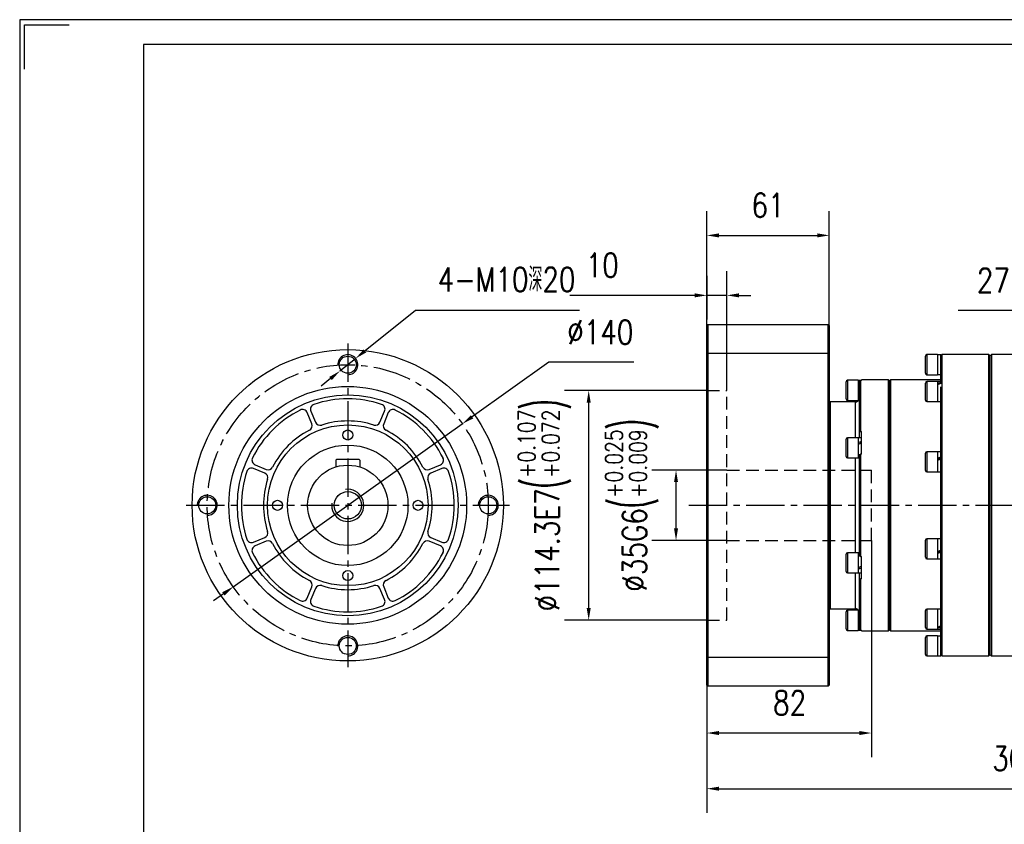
# Model space of a CAD drawing. Header units: millimetres. Extents: x 2126 to 3163, y 267 to 1000.
# Tile 7 of 8: x 2126 to 2617, y 599 to 1000. Entities that reach past the tile are written whole.
import ezdxf

# ---------------------------------------------------------------- set-up
doc = ezdxf.new("R2010")
doc.units = ezdxf.units.MM
doc.linetypes.add('CENTER2', pattern=[28.575, 19.05, -3.175, 3.175, -3.175])
doc.linetypes.add('DASHED2', pattern=[9.525, 6.35, -3.175])
for name, color, linetype in [('1轮廓实线层', 7, 'Continuous'), ('2细线层', 4, 'Continuous'), ('3中心线层', 1, 'CENTER2'), ('4虚线层', 6, 'DASHED2'), ('7标注层', 4, 'Continuous'), ('图框_外框线', 7, 'Continuous')]:
    doc.layers.add(name, color=color, linetype=linetype)
doc.styles.add('TH_GBDIM', font='romans.shx', dxfattribs={"width": 0.8, "bigfont": 'gbcbig.shx'})
doc.dimstyles.new('TH_GBDIM', dxfattribs={"dimscale": 6, "dimtxt": 4.5, "dimasz": 3, "dimexe": 2, "dimexo": 0, "dimgap": 1.5, "dimtad": 1, "dimdec": 1, "dimdsep": 46, "dimtxsty": 'TH_GBDIM', "dimcen": 2.5, "dimclrd": 130, "dimclre": 130, "dimclrt": 3, "dimadec": 0, "dimazin": 0, "dimtfac": 0.714286, "dimtdec": 1, "dimtmove": 0, "dimatfit": 3, "dimfxl": 1, "dimtzin": 0, "dimlwd": -1, "dimlwe": -1, "dimarcsym": 0})

# ---------------------------------------------------------------- blocks, each defined once
blk = doc.blocks.new('*D4')
at = {"layer": '7标注层', "color": 130}
for p, q in [((2323.46, 854.74), (2298.37, 834.64)), ((2405.27, 854.74), (2323.46, 854.74)), ((2285.88, 824.64), (2293.68, 830.89)), ((2281.19, 820.89), (2276.51, 817.14))]:
    blk.add_line(p, q, dxfattribs=at)
for points in [[(2297.74, 835.42), (2298.99, 833.86), (2293.68, 830.89)], [(2281.82, 820.11), (2280.57, 821.67), (2285.88, 824.64)]]:
    blk.add_solid(points, dxfattribs=at)
at = {"layer": 'Defpoints', "color": 0}
for p in [(2293.68, 830.89), (2285.88, 824.64)]:
    blk.add_point(p, dxfattribs=at)
at = {"layer": '7标注层', "color": 3, "insert": (2368.87, 870.2), "char_height": 12, "attachment_point": 5, "style": 'TH_GBDIM'}
blk.add_mtext('{4-M10深20}{}{}', dxfattribs=at)
blk = doc.blocks.new('*D14')
at = {"layer": '7标注层', "color": 130}
for p, q in [((2777.62, 739.77), (2777.62, 604.7)), ((2468.62, 668.27), (2468.62, 604.7)), ((2474.62, 616.7), (2771.62, 616.7))]:
    blk.add_line(p, q, dxfattribs=at)
for points in [[(2474.62, 617.7), (2474.62, 615.7), (2468.62, 616.7)], [(2771.62, 615.7), (2771.62, 617.7), (2777.62, 616.7)]]:
    blk.add_solid(points, dxfattribs=at)
at = {"layer": 'Defpoints', "color": 0}
for p in [(2777.62, 739.77), (2468.62, 668.27), (2777.62, 616.7)]:
    blk.add_point(p, dxfattribs=at)
at = {"layer": '7标注层', "color": 3, "insert": (2623.12, 631.7), "char_height": 12, "attachment_point": 5, "style": 'TH_GBDIM'}
blk.add_mtext('309', dxfattribs=at)
blk = doc.blocks.new('*D16')
at = {"layer": '7标注层', "color": 130}
for p, q in [((2653.12, 832.77), (2653.12, 866.74)), ((2680.62, 834.47), (2680.62, 866.74)), ((2647.12, 854.74), (2593.86, 854.74)), ((2680.62, 854.74), (2653.12, 854.74)), ((2686.62, 854.74), (2692.62, 854.74))]:
    blk.add_line(p, q, dxfattribs=at)
for points in [[(2647.12, 853.74), (2647.12, 855.74), (2653.12, 854.74)], [(2686.62, 855.74), (2686.62, 853.74), (2680.62, 854.74)]]:
    blk.add_solid(points, dxfattribs=at)
at = {"layer": 'Defpoints', "color": 0}
for p in [(2653.12, 854.74), (2680.62, 834.47), (2653.12, 832.77)]:
    blk.add_point(p, dxfattribs=at)
at = {"layer": '7标注层', "color": 3, "insert": (2617.49, 869.74), "char_height": 12, "attachment_point": 5, "style": 'TH_GBDIM'}
blk.add_mtext('27.5', dxfattribs=at)
blk = doc.blocks.new('*D17')
at = {"layer": '7标注层', "color": 130}
for p, q in [((2468.62, 814.92), (2397.78, 814.92)), ((2409.78, 706.62), (2409.78, 808.92)), ((2468.62, 700.62), (2397.78, 700.62))]:
    blk.add_line(p, q, dxfattribs=at)
for points in [[(2410.78, 808.92), (2408.78, 808.92), (2409.78, 814.92)], [(2408.78, 706.62), (2410.78, 706.62), (2409.78, 700.62)]]:
    blk.add_solid(points, dxfattribs=at)
at = {"layer": 'Defpoints', "color": 0}
for p in [(2409.78, 814.92), (2468.62, 814.92), (2468.62, 700.62)]:
    blk.add_point(p, dxfattribs=at)
at = {"layer": '7标注层', "color": 3, "insert": (2387.72, 757.77), "char_height": 12, "attachment_point": 5, "rotation": 90, "style": 'TH_GBDIM'}
blk.add_mtext('{%%c114.3}{}{E7\\H0.7143x;{\\H2x;\\W0.5;(}\\S+0.107^ +0.072;{\\H2x;\\W0.5;)}}', dxfattribs=at)
blk = doc.blocks.new('*D18')
at = {"layer": '7标注层', "color": 130}
for p, q in [((2478.62, 775.3), (2441.29, 775.3)), ((2453.29, 746.27), (2453.29, 769.3)), ((2478.62, 740.27), (2441.29, 740.27))]:
    blk.add_line(p, q, dxfattribs=at)
for points in [[(2454.29, 769.3), (2452.29, 769.3), (2453.29, 775.3)], [(2452.29, 746.27), (2454.29, 746.27), (2453.29, 740.27)]]:
    blk.add_solid(points, dxfattribs=at)
at = {"layer": 'Defpoints', "color": 0}
for p in [(2453.29, 775.3), (2478.62, 775.3), (2478.62, 740.27)]:
    blk.add_point(p, dxfattribs=at)
at = {"layer": '7标注层', "color": 3, "insert": (2431.22, 757.78), "char_height": 12, "attachment_point": 5, "rotation": 90, "style": 'TH_GBDIM'}
blk.add_mtext('{%%c35}{}{G6\\H0.7143x;{\\H2x;\\W0.5;(}\\S+0.025^ +0.009;{\\H2x;\\W0.5;)}}', dxfattribs=at)
blk = doc.blocks.new('*D19')
at = {"layer": '7标注层', "color": 130}
for p, q in [((2550.62, 740.27), (2550.62, 632.41)), ((2468.62, 668.27), (2468.62, 632.41)), ((2544.62, 644.41), (2474.62, 644.41))]:
    blk.add_line(p, q, dxfattribs=at)
for points in [[(2474.62, 645.41), (2474.62, 643.41), (2468.62, 644.41)], [(2544.62, 643.41), (2544.62, 645.41), (2550.62, 644.41)]]:
    blk.add_solid(points, dxfattribs=at)
at = {"layer": 'Defpoints', "color": 0}
for p in [(2550.62, 740.27), (2468.62, 668.27), (2468.62, 644.41)]:
    blk.add_point(p, dxfattribs=at)
at = {"layer": '7标注层', "color": 3, "insert": (2509.87, 659.41), "char_height": 12, "attachment_point": 5, "style": 'TH_GBDIM'}
blk.add_mtext('82', dxfattribs=at)
blk = doc.blocks.new('*D20')
at = {"layer": '7标注层', "color": 130}
for p, q in [((2478.62, 814.92), (2478.62, 874.3)), ((2468.62, 872), (2468.62, 850.3)), ((2462.62, 862.3), (2400.45, 862.3)), ((2478.62, 862.3), (2468.62, 862.3)), ((2484.62, 862.3), (2490.62, 862.3))]:
    blk.add_line(p, q, dxfattribs=at)
for points in [[(2462.62, 861.3), (2462.62, 863.3), (2468.62, 862.3)], [(2484.62, 863.3), (2484.62, 861.3), (2478.62, 862.3)]]:
    blk.add_solid(points, dxfattribs=at)
at = {"layer": 'Defpoints', "color": 0}
for p in [(2468.62, 872), (2468.62, 862.3), (2478.62, 814.92)]:
    blk.add_point(p, dxfattribs=at)
at = {"layer": '7标注层', "color": 3, "insert": (2416.54, 877.3), "char_height": 12, "attachment_point": 5, "style": 'TH_GBDIM'}
blk.add_mtext('10', dxfattribs=at)
blk = doc.blocks.new('*D21')
at = {"layer": '7标注层', "color": 130}
for p, q in [((2468.62, 826.28), (2468.62, 904.14)), ((2529.62, 847.27), (2529.62, 904.14)), ((2474.62, 892.14), (2523.62, 892.14))]:
    blk.add_line(p, q, dxfattribs=at)
for points in [[(2474.62, 893.14), (2474.62, 891.14), (2468.62, 892.14)], [(2523.62, 891.14), (2523.62, 893.14), (2529.62, 892.14)]]:
    blk.add_solid(points, dxfattribs=at)
at = {"layer": 'Defpoints', "color": 0}
for p in [(2529.62, 892.14), (2529.62, 847.27), (2468.62, 826.28)]:
    blk.add_point(p, dxfattribs=at)
at = {"layer": '7标注层', "color": 3, "insert": (2499.12, 907.14), "char_height": 12, "attachment_point": 5, "style": 'TH_GBDIM'}
blk.add_mtext('61', dxfattribs=at)
blk = doc.blocks.new('*D27')
at = {"layer": '7标注层', "color": 130}
for p, q in [((2389.88, 828.96), (2351.71, 801.81)), ((2432.25, 828.96), (2389.88, 828.96)), ((2232.73, 717.2), (2346.83, 798.34)), ((2227.85, 713.72), (2222.96, 710.24))]:
    blk.add_line(p, q, dxfattribs=at)
for points in [[(2351.14, 802.63), (2352.29, 801), (2346.83, 798.34)], [(2228.42, 712.9), (2227.27, 714.53), (2232.73, 717.2)]]:
    blk.add_solid(points, dxfattribs=at)
at = {"layer": 'Defpoints', "color": 0}
for p in [(2346.83, 798.34), (2232.73, 717.2)]:
    blk.add_point(p, dxfattribs=at)
at = {"layer": '7标注层', "color": 3, "insert": (2415.57, 843.96), "char_height": 12, "attachment_point": 5, "style": 'TH_GBDIM'}
blk.add_mtext('∅140', dxfattribs=at)

msp = doc.modelspace()

# ---------------------------------------------------------------- linework, layer by layer
at = {"layer": '1轮廓实线层', "linetype": 'Continuous', "lineweight": 30}
for p, q in [((2468.62, 833.13), (2468.62, 872)), ((2469.12, 847.77), (2468.62, 847.27)), ((2469.12, 847.77), (2469.12, 833.31)), ((2469.12, 847.77), (2529.12, 847.77)), ((2529.12, 833.31), (2529.12, 847.77)), ((2529.62, 847.27), (2529.12, 847.77)), ((2529.62, 847.27), (2529.62, 833.13)), ((2468.62, 833.13), (2469.12, 833.31)), ((2468.62, 682.4), (2468.62, 833.13)), ((2469.12, 833.31), (2469.12, 682.23)), ((2529.12, 833.31), (2469.12, 833.31)), ((2529.12, 682.23), (2529.12, 833.31)), ((2529.12, 833.31), (2529.62, 833.13)), ((2529.62, 833.13), (2529.62, 682.4)), ((2577.52, 823.52), (2577.52, 832.02)), ((2583.52, 832.77), (2578.27, 832.77)), ((2578.27, 832.77), (2578.27, 822.77)), ((2583.52, 832.77), (2583.52, 822.77)), ((2585.62, 832.77), (2585.12, 832.27)), ((2585.12, 832.24), (2585.12, 832.71)), ((2585.12, 819.25), (2585.12, 832.24)), ((2609.12, 832.77), (2585.62, 832.77)), ((2585.62, 832.77), (2585.62, 682.77)), ((2609.62, 832.27), (2609.12, 832.77)), ((2609.12, 757.77), (2609.12, 832.77)), ((2610.42, 832.77), (2609.62, 831.97)), ((2609.62, 832.27), (2609.62, 757.77)), ((2653.12, 832.77), (2610.42, 832.77)), ((2610.42, 832.77), (2610.42, 682.77)), ((2538.02, 810.77), (2538.02, 819.27)), ((2544.02, 820.02), (2538.77, 820.02)), ((2538.77, 820.02), (2538.77, 810.02)), ((2544.02, 820.02), (2544.02, 810.02)), ((2544.62, 819.44), (2545.12, 819.93)), ((2544.62, 794.11), (2544.62, 819.44)), ((2545.12, 819.93), (2545.12, 794.44)), ((2545.62, 819.93), (2545.12, 819.93)), ((2559.12, 820.27), (2545.62, 820.27)), ((2545.62, 819.93), (2545.62, 820.27)), ((2559.62, 819.77), (2559.12, 820.27)), ((2559.12, 757.77), (2559.12, 820.27)), ((2560.12, 820.27), (2559.62, 819.77)), ((2559.62, 819.77), (2559.62, 757.77)), ((2559.62, 695.77), (2559.62, 819.77)), ((2585.12, 820.27), (2560.12, 820.27)), ((2560.12, 820.27), (2560.12, 695.27)), ((2578.27, 822.77), (2583.52, 822.77)), ((2583.52, 819.4), (2578.27, 819.4)), ((2578.27, 819.4), (2578.27, 809.4)), ((2583.52, 822.83), (2585.12, 822.83)), ((2583.52, 819.4), (2583.52, 809.4)), ((2585.12, 819.34), (2583.52, 819.34)), ((2585.12, 818.87), (2585.12, 819.25)), ((2577.52, 810.15), (2577.52, 818.65)), ((2585.12, 818.87), (2585.12, 818.58)), ((2585.12, 818.39), (2585.12, 818.58)), ((2585.12, 782.78), (2585.12, 816.78)), ((2530.12, 809.27), (2529.62, 808.77)), ((2542.62, 809.27), (2530.12, 809.27)), ((2530.12, 809.27), (2530.12, 706.27)), ((2538.77, 810.02), (2544.02, 810.02)), ((2542.62, 791.39), (2542.62, 809.27)), ((2544.02, 810.08), (2544.21, 810.08)), ((2578.27, 809.4), (2583.52, 809.4)), ((2583.52, 809.46), (2585.12, 809.46)), ((2271.43, 804.69), (2273.73, 799.13)), ((2305.83, 799.13), (2308.14, 804.69)), ((2271.88, 798.37), (2269.58, 803.93)), ((2309.98, 803.93), (2307.68, 798.37)), ((2538.02, 782.14), (2538.02, 790.64)), ((2544.02, 791.39), (2538.77, 791.39)), ((2538.77, 791.39), (2538.77, 781.39)), ((2544.02, 791.39), (2544.02, 781.39)), ((2545.62, 791.33), (2544.02, 791.33)), ((2545.12, 794.44), (2544.62, 794.11)), ((2544.62, 791.33), (2544.62, 794.11)), ((2545.12, 794.44), (2545.62, 794.44)), ((2545.62, 783.26), (2545.62, 794.44)), ((2538.77, 781.39), (2544.02, 781.39)), ((2542.62, 734.14), (2542.62, 781.39)), ((2544.02, 781.45), (2544.62, 781.45)), ((2544.62, 783.09), (2545.12, 783.26)), ((2544.62, 732.44), (2544.62, 783.09)), ((2545.12, 783.26), (2545.12, 732.27)), ((2545.62, 783.26), (2545.12, 783.26)), ((2577.52, 775.15), (2577.52, 783.65)), ((2583.52, 784.4), (2578.27, 784.4)), ((2578.27, 784.4), (2578.27, 774.4)), ((2583.52, 784.4), (2583.52, 774.4)), ((2585.12, 784.34), (2583.52, 784.34)), ((2585.12, 781.78), (2585.12, 782.78)), ((2585.12, 781.78), (2585.12, 781.66)), ((2585.12, 736.75), (2585.12, 781.78)), ((2248.41, 773.82), (2242.85, 776.12)), ((2243.62, 777.97), (2249.18, 775.67)), ((2330.38, 775.67), (2335.94, 777.97)), ((2336.71, 776.12), (2331.15, 773.82)), ((2578.27, 774.4), (2583.52, 774.4)), ((2583.52, 774.46), (2585.12, 774.46)), ((2559.12, 695.27), (2559.12, 757.77)), ((2559.62, 757.77), (2559.62, 695.77)), ((2609.12, 682.77), (2609.12, 757.77)), ((2609.62, 757.77), (2609.62, 683.27)), ((2242.85, 739.41), (2248.41, 741.71)), ((2331.15, 741.71), (2336.71, 739.41)), ((2583.52, 741.13), (2578.27, 741.13)), ((2578.27, 741.13), (2578.27, 740.89)), ((2578.27, 740.89), (2578.27, 731.13)), ((2583.52, 741.13), (2583.52, 740.89)), ((2585.12, 741.07), (2583.52, 741.07)), ((2583.52, 740.89), (2583.52, 731.13)), ((2249.18, 739.87), (2243.62, 737.56)), ((2335.94, 737.56), (2330.38, 739.87)), ((2577.52, 740.18), (2577.52, 740.38)), ((2577.52, 731.88), (2577.52, 740.18)), ((2585.12, 735.51), (2585.12, 736.75)), ((2538.02, 732.82), (2538.02, 733.39)), ((2538.02, 724.89), (2538.02, 732.82)), ((2544.02, 734.14), (2538.77, 734.14)), ((2538.77, 734.14), (2538.77, 733.47)), ((2538.77, 733.47), (2538.77, 724.14)), ((2544.02, 734.14), (2544.02, 733.47)), ((2544.62, 734.08), (2544.02, 734.08)), ((2544.02, 733.47), (2544.02, 724.14)), ((2545.12, 732.27), (2544.62, 732.44)), ((2545.12, 732.27), (2545.62, 732.27)), ((2545.62, 721.1), (2545.62, 732.27)), ((2578.27, 731.13), (2583.52, 731.13)), ((2583.52, 731.19), (2585.12, 731.19)), ((2585.12, 734.74), (2585.12, 735.51)), ((2585.12, 734.61), (2585.12, 734.74)), ((2585.12, 732.75), (2585.12, 734.61)), ((2585.12, 698.75), (2585.12, 732.79)), ((2538.77, 724.14), (2544.02, 724.14)), ((2542.62, 706.27), (2542.62, 724.14)), ((2544.02, 724.2), (2545.62, 724.2)), ((2544.62, 721.42), (2544.62, 724.2)), ((2544.62, 721.42), (2545.12, 721.1)), ((2544.62, 696.09), (2544.62, 721.42)), ((2545.12, 721.1), (2545.12, 695.6)), ((2545.62, 721.1), (2545.12, 721.1)), ((2269.58, 711.6), (2271.88, 717.16)), ((2273.73, 716.4), (2271.43, 710.84)), ((2308.14, 710.84), (2305.83, 716.4)), ((2307.68, 717.16), (2309.98, 711.6)), ((2529.62, 706.77), (2530.12, 706.27)), ((2530.12, 706.27), (2542.62, 706.27)), ((2538.02, 700.52), (2538.02, 704.77)), ((2544.02, 705.52), (2538.77, 705.52)), ((2538.77, 705.52), (2538.77, 700.52)), ((2544.02, 705.52), (2544.02, 700.52)), ((2544.25, 705.46), (2544.02, 705.46)), ((2577.52, 703.63), (2577.52, 705.38)), ((2577.52, 696.88), (2577.52, 703.63)), ((2583.52, 706.13), (2578.27, 706.13)), ((2578.27, 706.13), (2578.27, 704.07)), ((2578.27, 704.07), (2578.27, 696.13)), ((2583.52, 706.13), (2583.52, 704.07)), ((2585.12, 706.07), (2583.52, 706.07)), ((2583.52, 704.07), (2583.52, 696.13)), ((2538.02, 696.27), (2538.02, 700.52)), ((2538.77, 700.52), (2538.77, 695.52)), ((2544.02, 700.52), (2544.02, 695.52)), ((2585.12, 697.75), (2585.12, 698.75)), ((2585.12, 697.49), (2585.12, 697.75)), ((2585.12, 697.14), (2585.12, 697.49)), ((2585.12, 696.28), (2585.12, 697.14)), ((2538.77, 695.52), (2544.02, 695.52)), ((2545.12, 695.6), (2544.62, 696.09)), ((2545.12, 695.6), (2545.62, 695.6)), ((2545.62, 695.27), (2545.62, 695.6)), ((2545.62, 695.27), (2559.12, 695.27)), ((2559.12, 695.27), (2559.62, 695.77)), ((2559.62, 695.77), (2560.12, 695.27)), ((2560.12, 695.27), (2585.12, 695.27)), ((2577.52, 687.77), (2577.52, 692.02)), ((2578.27, 696.13), (2583.52, 696.13)), ((2583.52, 692.77), (2578.27, 692.77)), ((2578.27, 692.77), (2578.27, 687.77)), ((2583.52, 696.19), (2585.12, 696.19)), ((2583.52, 692.77), (2583.52, 687.77)), ((2585.12, 692.71), (2583.52, 692.71)), ((2585.12, 683.3), (2585.12, 696.28)), ((2577.52, 683.52), (2577.52, 687.77)), ((2578.27, 687.77), (2578.27, 682.77)), ((2583.52, 687.77), (2583.52, 682.77)), ((2469.12, 682.23), (2468.62, 682.4)), ((2468.62, 668.27), (2468.62, 682.4)), ((2469.12, 682.23), (2529.12, 682.23)), ((2469.12, 682.23), (2469.12, 667.77)), ((2529.62, 682.4), (2529.12, 682.23)), ((2529.12, 667.77), (2529.12, 682.23)), ((2529.62, 682.4), (2529.62, 668.27)), ((2578.27, 682.77), (2583.52, 682.77)), ((2585.12, 683.27), (2585.62, 682.77)), ((2585.12, 682.91), (2585.12, 683.27)), ((2585.12, 682.83), (2585.12, 682.91)), ((2585.62, 682.77), (2609.12, 682.77)), ((2609.12, 682.77), (2609.62, 683.27)), ((2609.62, 683.57), (2610.42, 682.77)), ((2610.42, 682.77), (2653.12, 682.77)), ((2468.62, 668.27), (2469.12, 667.77)), ((2529.12, 667.77), (2469.12, 667.77)), ((2529.12, 667.77), (2529.62, 668.27))]:
    msp.add_line(p, q, dxfattribs=at)
at = {"layer": '1轮廓实线层', "lineweight": 30}
for p, q in [((2284.28, 780.77), (2283.78, 780.27)), ((2283.78, 780.27), (2283.78, 776.84)), ((2284.28, 780.77), (2295.28, 780.77)), ((2295.78, 780.27), (2295.28, 780.77)), ((2295.78, 780.27), (2295.78, 776.84))]:
    msp.add_line(p, q, dxfattribs=at)
at = {"layer": '1轮廓实线层', "linetype": 'Continuous', "lineweight": 30}
for centre, radius in [((2289.78, 757.77), 77.5), ((2289.78, 827.77), 4.25), ((2289.78, 757.77), 59.2), ((2289.78, 757.77), 55), ((2289.78, 757.77), 40), ((2289.78, 792.77), 2.5), ((2289.78, 757.77), 30), ((2219.78, 757.77), 4.25), ((2254.78, 757.77), 2.5), ((2324.78, 757.77), 2.5), ((2359.78, 757.77), 4.25), ((2289.78, 722.77), 2.5), ((2289.78, 687.77), 4.25)]:
    msp.add_circle(centre, radius, dxfattribs=at)
at = {"layer": '1轮廓实线层', "lineweight": 30}
for radius in [20, 6.8]:
    msp.add_circle((2289.78, 757.77), radius, dxfattribs=at)
at = {"layer": '1轮廓实线层', "linetype": 'Continuous', "lineweight": 30}
for centre, radius, start, end in [((2578.27, 832.02), 0.75, 90, 180), ((2538.77, 819.27), 0.75, 90, 180), ((2578.27, 823.52), 0.75, 180, 270), ((2578.27, 818.65), 0.75, 90, 180), ((2289.78, 757.77), 53, 71.4742, 108.5258), ((2538.77, 810.77), 0.75, 180, 270), ((2542.62, 811.27), 2, 270, 300.1849), ((2578.27, 810.15), 0.75, 180, 270), ((2289.78, 757.77), 53, 116.4742, 153.5258), ((2267.27, 802.97), 2.5, 22.5, 116.4742), ((2273.73, 805.65), 2.5, 108.5258, 202.5), ((2305.83, 805.65), 2.5, 337.5, 71.4742), ((2312.29, 802.97), 2.5, 63.5258, 157.5), ((2289.78, 757.77), 53, 26.4742, 63.5258), ((2289.78, 757.77), 42, 72.0111, 107.9889), ((2289.78, 757.77), 42, 117.0111, 152.9889), ((2269.57, 797.41), 2.5, 297.0111, 22.5), ((2276.04, 800.09), 2.5, 202.5, 287.9889), ((2303.52, 800.09), 2.5, 252.0111, 337.5), ((2309.99, 797.41), 2.5, 157.5, 242.9889), ((2289.78, 757.77), 42, 27.0111, 62.9889), ((2538.77, 790.64), 0.75, 90, 180), ((2244.58, 780.28), 2.5, 153.5258, 247.5), ((2334.98, 780.28), 2.5, 292.5, 26.4742), ((2538.77, 782.14), 0.75, 180, 270), ((2578.27, 783.65), 0.75, 90, 180), ((2241.9, 773.81), 2.5, 67.5, 161.4742), ((2250.13, 777.98), 2.5, 247.5, 332.9889), ((2329.43, 777.98), 2.5, 207.0111, 292.5), ((2337.66, 773.81), 2.5, 18.5258, 112.5), ((2578.27, 775.15), 0.75, 180, 270), ((2289.78, 757.77), 53, 161.4742, 198.5258), ((2289.78, 757.77), 42, 162.0111, 197.9889), ((2247.46, 771.51), 2.5, 342.0111, 67.5), ((2332.1, 771.51), 2.5, 112.5, 197.9889), ((2289.78, 757.77), 42, 342.0111, 17.9889), ((2289.78, 757.77), 53, 341.4742, 18.5258), ((2241.9, 741.72), 2.5, 198.5258, 292.5), ((2247.46, 744.02), 2.5, 292.5, 17.9889), ((2332.1, 744.02), 2.5, 162.0111, 247.5), ((2337.66, 741.72), 2.5, 247.5, 341.4742), ((2578.27, 740.38), 0.75, 90, 180), ((2244.58, 735.25), 2.5, 112.5, 206.4742), ((2250.13, 737.56), 2.5, 27.0111, 112.5), ((2289.78, 757.77), 42, 207.0111, 242.9889), ((2289.78, 757.77), 42, 297.0111, 332.9889), ((2329.43, 737.56), 2.5, 67.5, 152.9889), ((2334.98, 735.25), 2.5, 333.5258, 67.5), ((2289.78, 757.77), 53, 206.4742, 243.5258), ((2289.78, 757.77), 53, 296.4742, 333.5258), ((2538.77, 733.39), 0.75, 90, 180), ((2578.27, 731.88), 0.75, 180, 270), ((2538.77, 724.89), 0.75, 180, 270), ((2269.57, 718.12), 2.5, 337.5, 62.9889), ((2276.04, 715.44), 2.5, 72.0111, 157.5), ((2289.78, 757.77), 42, 252.0111, 287.9889), ((2303.52, 715.44), 2.5, 22.5, 107.9889), ((2309.99, 718.12), 2.5, 117.0111, 202.5), ((2267.27, 712.56), 2.5, 243.5258, 337.5), ((2312.29, 712.56), 2.5, 202.5, 296.4742), ((2273.73, 709.88), 2.5, 157.5, 251.4742), ((2289.78, 757.77), 53, 251.4742, 288.5258), ((2305.83, 709.88), 2.5, 288.5258, 22.5), ((2542.62, 704.27), 2, 59.8319, 90), ((2538.77, 704.77), 0.75, 90, 180), ((2578.27, 705.38), 0.75, 90, 180), ((2578.27, 696.88), 0.75, 180, 270), ((2538.77, 696.27), 0.75, 180, 270), ((2578.27, 692.02), 0.75, 90, 180), ((2578.27, 683.52), 0.75, 180, 270)]:
    msp.add_arc(centre, radius, start, end, dxfattribs=at)
for centre, major_axis, ratio, start_param, end_param in [((2585.12, 827.77), (8.56, 0), 0.57735, 1.570796, 1.7589), ((2583.52, 827.77), (8.56, 0), 0.57735, 1.477162, 1.570796), ((2545.62, 815.02), (8.56, 0), 0.57735, 1.570796, 1.7589), ((2544.02, 815.02), (8.56, 0), 0.57735, 1.477162, 1.570796), ((2583.52, 814.4), (8.43, 3.54), 0.408882, 1.212832, 1.400936), ((2585.12, 814.4), (8.43, 3.54), 0.408882, 1.400936, 1.589039), ((2544.02, 786.39), (8.49, 4.55), 0.227735, 1.261411, 1.449514), ((2545.62, 786.39), (8.49, 4.55), 0.227735, 1.449514, 1.637618), ((2544.02, 786.39), (5.74, 3.07), 0.227735, 1.324433, 1.449514), ((2583.52, 779.4), (8.53, 4.8), 0.136294, 1.30614, 1.494243), ((2583.52, 779.4), (5.77, 3.25), 0.136294, 1.214015, 1.494243), ((2585.12, 779.4), (8.53, 4.8), 0.136294, 1.494243, 1.682346), ((2583.52, 736.13), (8.53, 4.8), 0.136294, 4.635836, 4.823939), ((2585.12, 736.13), (5.77, 3.25), 0.136294, 4.355608, 4.635836), ((2585.12, 736.13), (8.53, 4.8), 0.136294, 4.447732, 4.635836), ((2544.02, 729.14), (8.49, 4.55), 0.227735, 4.591107, 4.77921), ((2545.62, 729.14), (8.49, 4.55), 0.227735, 4.403004, 4.591107), ((2545.62, 729.14), (5.74, 3.07), 0.227735, 4.466025, 4.591107), ((2583.52, 701.13), (8.43, 3.54), 0.408882, 4.542528, 4.730632), ((2585.12, 701.13), (8.43, 3.54), 0.408882, 4.354425, 4.542528), ((2544.02, 700.52), (8.56, 0), 0.57735, 4.712389, 4.837645), ((2545.62, 700.52), (8.56, 0), 0.57735, 4.618754, 4.712389), ((2583.52, 687.77), (8.56, 0), 0.57735, 4.712389, 4.900492), ((2585.12, 687.77), (8.56, 0), 0.57735, 4.618754, 4.712389)]:
    msp.add_ellipse(centre, major_axis=major_axis, ratio=ratio, start_param=start_param, end_param=end_param, dxfattribs=at)
for points, knots in [([(2544.62, 811.12), (2544.6, 810.94), (2544.55, 810.4), (2544.16, 809.91), (2543.8, 809.62), (2543.57, 809.51), (2543.62, 809.53), (2543.63, 809.54)], [0, 0, 0, 0, 0.183981, 0.544087, 0.735233, 0.931888, 1, 1, 1, 1]), ([(2544.62, 781.08), (2544.61, 781.17), (2544.6, 781.25), (2544.49, 781.44), (2544.48, 781.45)], [0, 0, 0, 0, 0.964475, 1, 1, 1, 1]), ([(2544.48, 734.08), (2544.5, 734.12), (2544.61, 734.3), (2544.61, 734.38), (2544.62, 734.45)], [0, 0, 0, 0, 0.196981, 1, 1, 1, 1]), ([(2543.62, 706), (2543.61, 706), (2543.53, 706.05), (2543.69, 705.97), (2544.2, 705.63), (2544.58, 705), (2544.61, 704.54), (2544.62, 704.41)], [0, 0, 0, 0, 0.009166, 0.226361, 0.574693, 0.877721, 1, 1, 1, 1])]:
    msp.add_open_spline(points, degree=3, knots=knots, dxfattribs=at)
at = {"layer": '2细线层'}
for centre, radius, start, end in [((2289.78, 827.77), 5, 270, 182.0467), ((2289.78, 757.77), 8, 172.5, 97.5), ((2219.78, 757.77), 5, 270, 182.0467), ((2359.78, 757.77), 5, 270, 182.0467), ((2289.78, 687.77), 5, 270, 182.0467)]:
    msp.add_arc(centre, radius, start, end, dxfattribs=at)
at = {"layer": '3中心线层'}
for p, q in [((2289.78, 838.27), (2289.78, 677.27)), ((2209.28, 757.77), (2370.28, 757.77)), ((2459.64, 757.77), (2789.82, 757.77))]:
    msp.add_line(p, q, dxfattribs=at)
msp.add_circle((2289.78, 757.77), 70, dxfattribs=at)
at = {"layer": '4虚线层'}
for p, q in [((2478.62, 700.62), (2478.62, 837.5)), ((2468.62, 814.92), (2478.62, 814.92)), ((2478.62, 775.3), (2550.62, 775.3)), ((2550.62, 740.27), (2550.62, 775.3)), ((2478.62, 740.27), (2550.62, 740.27)), ((2468.62, 700.62), (2478.62, 700.62))]:
    msp.add_line(p, q, dxfattribs=at)
at = {"layer": '图框_外框线', "color": 3}
msp.add_lwpolyline([(2126.38, 266.53), (3162.93, 266.53), (3162.93, 999.52), (2126.38, 999.52)], close=True, dxfattribs=at)
msp.add_lwpolyline([(2128.84, 974.84), (2128.84, 997.05), (2151.05, 997.05)], dxfattribs=at)
at = {"layer": '图框_外框线', "color": 3, "lineweight": 25}
msp.add_lwpolyline([(2188.07, 278.87), (3150.59, 278.87), (3150.59, 987.18), (2188.07, 987.18)], close=True, dxfattribs=at)

# ---------------------------------------------------------------- dimensions: what is measured, and where the dimension line sits
at = {"layer": '7标注层'}
for base, p1, p2, picture, middle in [((2529.62, 892.14), (2468.62, 826.28), (2529.62, 847.27), '*D21', (2499.12, 907.14)), ((2653.12, 854.74), (2680.62, 834.47), (2653.12, 832.77), '*D16', (2617.49, 869.74))]:
    dim = msp.add_linear_dim(base=base, p1=p1, p2=p2, dimstyle='TH_GBDIM', override={"dimtxt": 2, "dimasz": 1}, dxfattribs=at)
    dim.commit()
    dim.dimension.update_dxf_attribs({"geometry": picture, "text_midpoint": middle})
for base, p1, p2, picture, middle in [((2468.62, 862.3), (2478.62, 814.92), (2468.62, 872), '*D20', (2416.54, 862.3)), ((2468.62, 644.41), (2550.62, 740.27), (2468.62, 668.27), '*D19', (2509.87, 644.41)), ((2777.62, 616.7), (2468.62, 668.27), (2777.62, 739.77), '*D14', (2623.12, 616.7))]:
    dim = msp.add_linear_dim(base=base, p1=p1, p2=p2, dimstyle='TH_GBDIM', override={"dimtxt": 2, "dimasz": 1}, dxfattribs=at)
    dim.commit()
    dim.dimension.update_dxf_attribs({"geometry": picture, "text_midpoint": middle, "dimtype": 160})
dim = msp.add_diameter_dim_2p(p1=(2285.88, 824.64), p2=(2293.68, 830.89), text='{4-M10深20}{}{}', dimstyle='TH_GBDIM', override={"dimtxt": 2, "dimasz": 1, "dimgap": 1.5, "dimtad": 1, "dimtih": 0, "dimtoh": 1, "dimdec": 1, "dimlfac": 1, "dimse1": 0, "dimse2": 0, "dimsd1": 0, "dimsd2": 0, "dimtix": 0, "dimtofl": 1, "dimatfit": 3}, dxfattribs=at)
dim.commit()
dim.dimension.update_dxf_attribs({"geometry": '*D4', "text_midpoint": (2368.87, 854.74), "dimtype": 163})
for base, p1, p2, text, picture, middle in [((2409.78, 814.92), (2468.62, 700.62), (2468.62, 814.92), '{%%c<>}{}{E7\\H0.7143x;{\\H2x;\\W0.5;(}\\S+0.107^ +0.072;{\\H2x;\\W0.5;)}}', '*D17', (2409.78, 757.77)), ((2453.29, 775.3), (2478.62, 740.27), (2478.62, 775.3), '{%%c<>}{}{G6\\H0.7143x;{\\H2x;\\W0.5;(}\\S+0.025^ +0.009;{\\H2x;\\W0.5;)}}', '*D18', (2453.29, 757.78))]:
    dim = msp.add_linear_dim(base=base, p1=p1, p2=p2, angle=90, text=text, dimstyle='TH_GBDIM', override={"dimtxt": 2, "dimasz": 1}, dxfattribs=at)
    dim.commit()
    dim.dimension.update_dxf_attribs({"geometry": picture, "text_midpoint": middle, "dimtype": 160})
dim = msp.add_diameter_dim_2p(p1=(2232.73, 717.2), p2=(2346.83, 798.34), dimstyle='TH_GBDIM', override={"dimtxt": 2, "dimasz": 1, "dimtoh": 1}, dxfattribs=at)
dim.commit()
dim.dimension.update_dxf_attribs({"geometry": '*D27', "text_midpoint": (2415.57, 828.96), "dimtype": 163})

doc.saveas('drawing.dxf')
